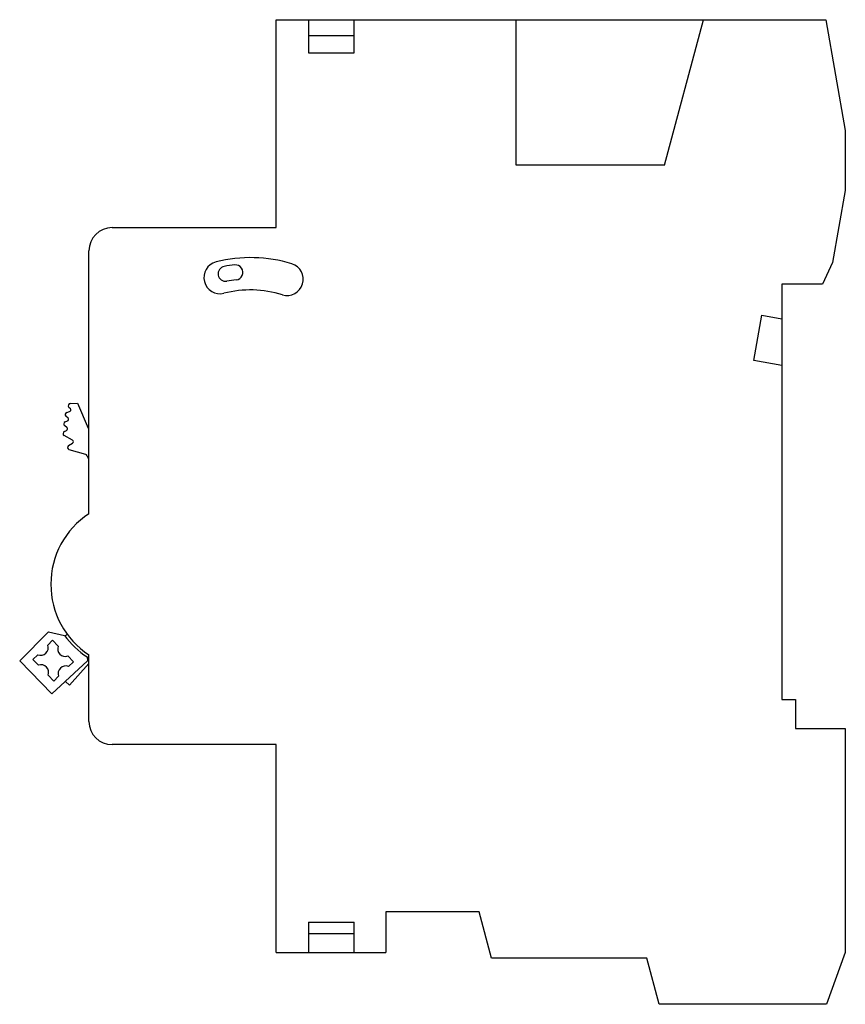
# Model space of a CAD drawing. Header units: millimetres. Extents: x 10.2 to 81.7, y 21.2 to 106.6.
import ezdxf

# ---------------------------------------------------------------- set-up
doc = ezdxf.new("R2010")
doc.units = ezdxf.units.MM
doc.header["$LTSCALE"] = 8.331839
doc.layers.get('0').update_dxf_attribs({"linetype": 'CONTINUOUS'})

msp = doc.modelspace()

# ---------------------------------------------------------------- linework, layer by layer
at = {"color": 7, "linetype": 'Continuous'}
for p, q in [((32.419, 88.549), (32.419, 106.549)), ((32.419, 106.549), (35.219, 106.549)), ((35.219, 106.569), (35.219, 103.689)), ((35.219, 106.569), (39.199, 106.569)), ((39.199, 103.689), (39.199, 106.569)), ((39.199, 106.549), (80.029, 106.549)), ((53.219, 93.949), (53.219, 106.549)), ((66.069, 93.949), (69.449, 106.549)), ((80.029, 106.549), (81.719, 96.965)), ((35.219, 105.194), (39.199, 105.194)), ((35.219, 103.689), (39.199, 103.689)), ((81.719, 96.965), (81.719, 91.765)), ((66.069, 93.949), (53.219, 93.949)), ((81.719, 91.765), (80.622, 85.542)), ((18.219, 88.549), (32.419, 88.549)), ((16.219, 63.752), (16.219, 86.549)), ((80.622, 85.542), (79.739, 83.649)), ((79.739, 83.649), (76.219, 83.649)), ((76.219, 83.649), (76.219, 47.649)), ((73.798, 77.036), (74.489, 80.954)), ((74.489, 80.954), (76.219, 80.649)), ((76.219, 76.609), (73.798, 77.036)), ((14.299, 72.539), (14.538, 72.604)), ((14.608, 72.851), (14.481, 72.976)), ((14.611, 73.319), (15.219, 73.336)), ((15.219, 73.336), (16.159, 71.162)), ((14.163, 71.726), (14.36, 71.799)), ((14.407, 72.051), (14.229, 72.199)), ((14.092, 70.892), (14.281, 70.981)), ((14.313, 71.239), (14.123, 71.372)), ((14.803, 70.142), (14.082, 70.53)), ((14.462, 69.666), (14.807, 69.879)), ((15.939, 68.9), (14.512, 69.308)), ((10.222, 51.009), (12.716, 53.534)), ((12.716, 53.534), (14.112, 53.209)), ((14.171, 53.157), (14.329, 53.336)), ((12.646, 52.38), (13.075, 52.798)), ((13.075, 52.798), (13.563, 52.296)), ((11.354, 51.125), (11.784, 51.543)), ((14.399, 51.435), (14.887, 50.933)), ((16.058, 51.349), (16.081, 50.999)), ((16.219, 45.749), (16.219, 51.539)), ((13.011, 48.139), (10.222, 51.009)), ((11.842, 50.623), (11.354, 51.125)), ((16.081, 50.999), (13.011, 48.139)), ((14.887, 50.933), (14.457, 50.515)), ((16.219, 50.786), (14.538, 48.909)), ((13.166, 49.26), (12.678, 49.762)), ((13.595, 49.678), (13.166, 49.26)), ((14.538, 48.909), (14.179, 49.227)), ((76.219, 47.649), (77.419, 47.649)), ((77.419, 47.649), (77.419, 45.149)), ((77.419, 45.149), (81.719, 45.149)), ((81.719, 45.149), (81.719, 25.749)), ((32.419, 43.749), (18.219, 43.749)), ((32.419, 25.749), (32.419, 43.749)), ((50.009, 29.249), (41.919, 29.249)), ((41.919, 29.249), (41.919, 25.749)), ((51.079, 25.249), (50.009, 29.249)), ((35.219, 28.379), (39.199, 28.379)), ((35.219, 28.379), (35.219, 25.749)), ((39.199, 25.749), (39.199, 28.379)), ((35.219, 27.381), (39.199, 27.381)), ((32.419, 25.749), (41.919, 25.749)), ((81.719, 25.749), (80.079, 21.249)), ((64.539, 25.249), (51.079, 25.249)), ((65.609, 21.249), (64.539, 25.249)), ((80.079, 21.249), (65.609, 21.249))]:
    msp.add_line(p, q, dxfattribs=at)
for centre, radius, start, end in [((18.219, 86.549), 2, 90, 180), ((27.569, 84.219), 1.4, 104.20372, 284.20372), ((30.219, 73.749), 12.2, 72.98677, 104.20372), ((33.379, 84.076), 1.4, 252.98677, 72.98677), ((28.049, 84.554), 0.65, 99.90097, 279.90097), ((29.949, 73.669), 11.7, 95.40054, 99.90097), ((28.909, 84.67), 0.65, 275.40054, 95.40054), ((29.949, 73.669), 10.4, 95.40054, 99.90097), ((30.219, 73.749), 9.4, 72.98677, 104.20372), ((14.361, 72.349), 0.2, 108.19487, 228.59038), ((14.621, 73.119), 0.2, 92.86598, 225.573), ((14.498, 72.749), 0.15, 285.46601, 42.83343), ((14.233, 71.539), 0.2, 110.48732, 236.63299), ((14.307, 71.939), 0.15, 291.03947, 48.18969), ((14.172, 70.709), 0.2, 113.57818, 243.25632), ((14.223, 71.119), 0.15, 293.57818, 53.1301), ((16.339, 71.249), 0.2, 205.84193, 232.99561), ((14.733, 70.009), 0.15, 299.92643, 62.18186), ((14.572, 69.499), 0.2, 123.36701, 252.5424), ((15.879, 68.709), 0.2, 17.4576, 72.5424), ((30.219, 73.749), 15, 199.39553, 200.48732), ((16.355, 68.569), 0.2, 200.48732, 227.0636), ((20.219, 57.646), 7.3, 123.22616, 236.77384), ((20.219, 57.649), 7.55, 216.02084, 236.55727), ((12.042, 52.139), 0.65, 246.55348, 21.78652), ((14.16, 52.039), 0.65, 156.7426, 291.5974), ((12.081, 50.019), 0.65, 336.7426, 111.5974), ((14.199, 49.919), 0.65, 66.55348, 201.78652), ((18.219, 45.749), 2, 180, 270)]:
    msp.add_arc(centre, radius, start, end, dxfattribs=at)

doc.saveas('drawing.dxf')
